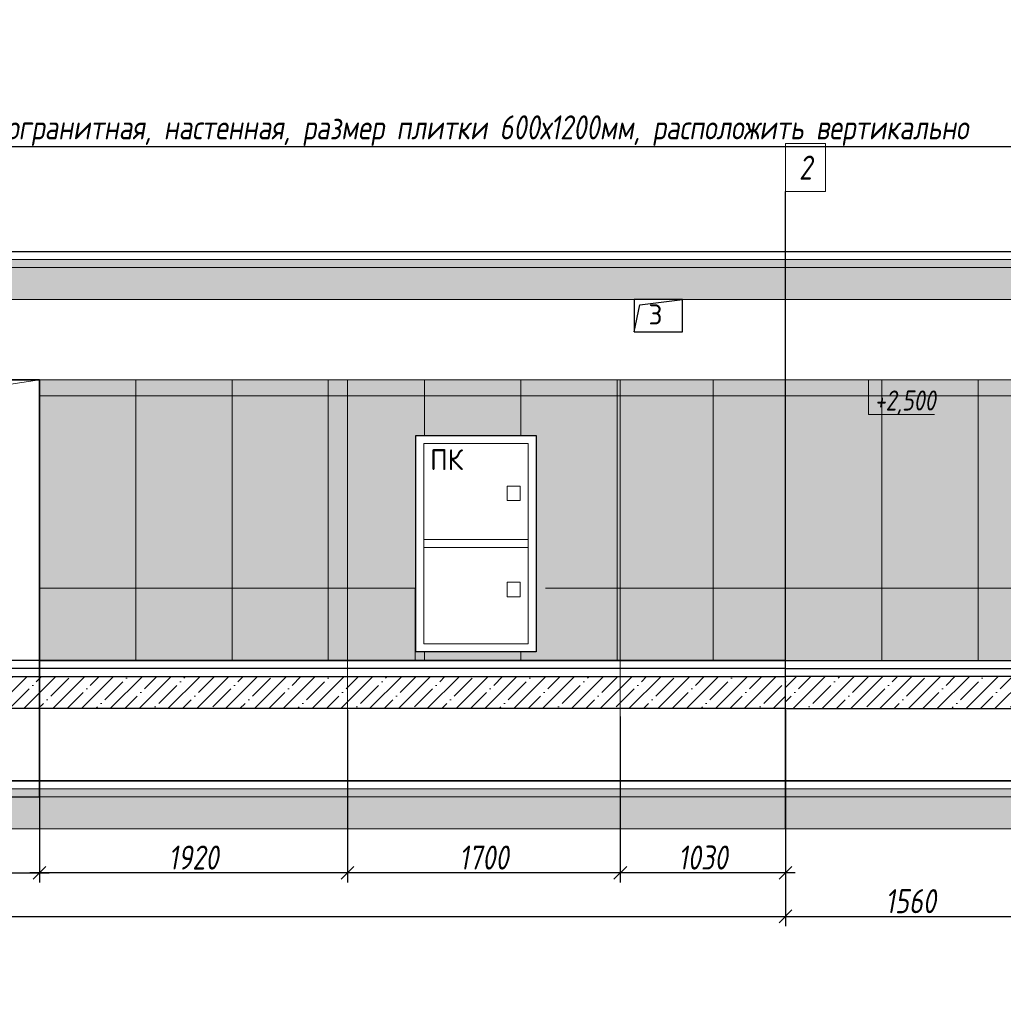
# Model space of a CAD drawing. Header units: millimetres. Extents: x -521669 to 178656, y -69521 to 560843.
# Tile 32 of 256: x -435989 to -429858, y 519117 to 525257. Entities that reach past the tile are written whole.
import ezdxf
from ezdxf import colors
from ezdxf.entities.mleader import LeaderData, LeaderLine
from ezdxf.math import Vec2, Vec3

# ---------------------------------------------------------------- set-up
doc = ezdxf.new("R2010")
doc.units = ezdxf.units.MM
doc.linetypes.add('DASHDOT', pattern=[25.4, 12.7, -6.35, 0, -6.35])
doc.linetypes.add('DASHEDx20', pattern=[0.75, 0.5, -0.25])
doc.layers.get('Defpoints').update_dxf_attribs({"color": 31})
for name, color, linetype, lineweight in [('A-DETL-GENF', 7, 'Continuous', 5), ('dim_obm', 94, 'Continuous', 9), ('dim_pot', 183, 'Continuous', 9), ('dim_razv', 93, 'DASHDOT', 9), ('engineering', 20, 'Continuous', 13), ('Отделка стен', 253, 'Continuous', 0)]:
    doc.layers.add(name, color=color, linetype=linetype, lineweight=lineweight)
doc.styles.add('fl_iso paper', font='isocpeur.ttf', dxfattribs={"width": 0.8, "oblique": 10})
doc.styles.add('GODT type AU', font='isocpeur.ttf')
doc.styles.add('GOST-2.304_Type-B', font='GOST_Common.ttf')
doc.styles.add('In tre', font='isocpeur.ttf', dxfattribs={"width": 0.8, "oblique": 10})
doc.dimstyles.new('In tre 1_50', dxfattribs={"dimtxt": 150, "dimasz": 80, "dimexe": 60, "dimexo": 10, "dimgap": 20, "dimtad": 1, "dimdec": 0, "dimrnd": 5, "dimzin": 0, "dimdsep": 46, "dimtxsty": 'fl_iso paper', "dimblk": 'OBLIQUE', "dimcen": 0, "dimdle": 60, "dimadec": 0, "dimazin": 0, "dimtfac": 1, "dimtdec": 0, "dimtofl": 0, "dimtmove": 1, "dimatfit": 1, "dimfxl": 40, "dimtolj": 1, "dimtzin": 0, "dimarcsym": 1})

# ---------------------------------------------------------------- blocks, each defined once
blk = doc.blocks.new('_Oblique')
at = {"color": 0, "linetype": 'ByBlock', "lineweight": -2}
blk.add_line((-0.5, -0.5), (0.5, 0.5), dxfattribs=at)
blk = doc.blocks.new('*D12401')
at = {"layer": 'Defpoints', "color": 0, "linetype": 'ByBlock', "transparency": 16777216}
for p in [(-437475.5, 521326.2), (-435865.6, 521286), (-435865.6, 519936.8)]:
    blk.add_point(p, dxfattribs=at)
at = {"layer": 'dim_razv', "color": 0, "linetype": 'ByBlock', "lineweight": -2, "transparency": 16777216}
for p, q in [((-437475.5, 521316.2), (-437475.5, 519876.8)), ((-435865.6, 521276), (-435865.6, 519876.8)), ((-437535.5, 519936.8), (-435805.6, 519936.8))]:
    blk.add_line(p, q, dxfattribs=at)
at = {"layer": 'dim_razv', "color": 0, "linetype": 'ByBlock', "lineweight": -2, "transparency": 16777216, "xscale": 80, "yscale": 80, "zscale": 80, "rotation": 180}
blk.add_blockref('_Oblique', (-437475.5, 519936.8), dxfattribs=at)
at = {"layer": 'dim_razv', "color": 0, "linetype": 'ByBlock', "lineweight": -2, "transparency": 16777216, "xscale": 80, "yscale": 80, "zscale": 80}
blk.add_blockref('_Oblique', (-435865.6, 519936.8), dxfattribs=at)
at = {"layer": 'dim_razv', "color": 0, "linetype": 'ByBlock', "transparency": 16777216, "insert": (-436670.6, 520031.8), "char_height": 150, "attachment_point": 5, "style": 'fl_iso paper'}
blk.add_mtext('\\A1;1610', dxfattribs=at)
blk = doc.blocks.new('*D12418')
at = {"layer": 'Defpoints', "color": 0, "linetype": 'ByBlock', "transparency": 16777216}
for p in [(-431215.6, 520961), (-432245.6, 520920.8), (-432245.6, 519936.8)]:
    blk.add_point(p, dxfattribs=at)
at = {"layer": 'dim_razv', "color": 0, "linetype": 'ByBlock', "lineweight": -2, "transparency": 16777216}
for p, q in [((-432245.6, 520910.8), (-432245.6, 519876.8)), ((-431215.6, 520951), (-431215.6, 519876.8)), ((-431155.6, 519936.8), (-432305.6, 519936.8))]:
    blk.add_line(p, q, dxfattribs=at)
at = {"layer": 'dim_razv', "color": 0, "linetype": 'ByBlock', "lineweight": -2, "transparency": 16777216, "xscale": 80, "yscale": 80, "zscale": 80, "rotation": 180}
blk.add_blockref('_Oblique', (-432245.6, 519936.8), dxfattribs=at)
at = {"layer": 'dim_razv', "color": 0, "linetype": 'ByBlock', "lineweight": -2, "transparency": 16777216, "xscale": 80, "yscale": 80, "zscale": 80}
blk.add_blockref('_Oblique', (-431215.6, 519936.8), dxfattribs=at)
at = {"layer": 'dim_razv', "color": 0, "linetype": 'ByBlock', "transparency": 16777216, "insert": (-431730.6, 520031.8), "char_height": 150, "attachment_point": 5, "style": 'fl_iso paper'}
blk.add_mtext('\\A1;1030', dxfattribs=at)
blk = doc.blocks.new('*D12419')
at = {"layer": 'Defpoints', "color": 0, "linetype": 'ByBlock', "transparency": 16777216}
for p in [(-433945.6, 520961), (-432245.6, 520920.8), (-433945.6, 519936.8)]:
    blk.add_point(p, dxfattribs=at)
at = {"layer": 'dim_razv', "color": 0, "linetype": 'ByBlock', "lineweight": -2, "transparency": 16777216}
for p, q in [((-433945.6, 520951), (-433945.6, 519876.8)), ((-432245.6, 520910.8), (-432245.6, 519876.8)), ((-432185.6, 519936.8), (-434005.6, 519936.8))]:
    blk.add_line(p, q, dxfattribs=at)
at = {"layer": 'dim_razv', "color": 0, "linetype": 'ByBlock', "lineweight": -2, "transparency": 16777216, "xscale": 80, "yscale": 80, "zscale": 80, "rotation": 180}
blk.add_blockref('_Oblique', (-433945.6, 519936.8), dxfattribs=at)
at = {"layer": 'dim_razv', "color": 0, "linetype": 'ByBlock', "lineweight": -2, "transparency": 16777216, "xscale": 80, "yscale": 80, "zscale": 80}
blk.add_blockref('_Oblique', (-432245.6, 519936.8), dxfattribs=at)
at = {"layer": 'dim_razv', "color": 0, "linetype": 'ByBlock', "transparency": 16777216, "insert": (-433095.6, 520031.8), "char_height": 150, "attachment_point": 5, "style": 'fl_iso paper'}
blk.add_mtext('\\A1;1700', dxfattribs=at)
blk = doc.blocks.new('*D12402')
at = {"layer": 'Defpoints', "color": 0, "linetype": 'ByBlock', "transparency": 16777216}
for p in [(-433945.6, 520961), (-435865.6, 520907.7), (-435865.6, 519936.8)]:
    blk.add_point(p, dxfattribs=at)
at = {"layer": 'dim_razv', "color": 0, "linetype": 'ByBlock', "lineweight": -2, "transparency": 16777216}
for p, q in [((-435865.6, 520897.7), (-435865.6, 519876.8)), ((-433945.6, 520951), (-433945.6, 519876.8)), ((-433885.6, 519936.8), (-435925.6, 519936.8))]:
    blk.add_line(p, q, dxfattribs=at)
at = {"layer": 'dim_razv', "color": 0, "linetype": 'ByBlock', "lineweight": -2, "transparency": 16777216, "xscale": 80, "yscale": 80, "zscale": 80, "rotation": 180}
blk.add_blockref('_Oblique', (-435865.6, 519936.8), dxfattribs=at)
at = {"layer": 'dim_razv', "color": 0, "linetype": 'ByBlock', "lineweight": -2, "transparency": 16777216, "xscale": 80, "yscale": 80, "zscale": 80}
blk.add_blockref('_Oblique', (-433945.6, 519936.8), dxfattribs=at)
at = {"layer": 'dim_razv', "color": 0, "linetype": 'ByBlock', "transparency": 16777216, "insert": (-434905.6, 520031.8), "char_height": 150, "attachment_point": 5, "style": 'fl_iso paper'}
blk.add_mtext('\\A1;1920', dxfattribs=at)
blk = doc.blocks.new('*U12439')
at = {"layer": 'A-DETL-GENF'}
h = blk.add_hatch(dxfattribs=at)
h.set_pattern_fill('ANSI35', color=256, scale=10, style=0)
h.set_pattern_definition([(45, (43130.45, 4e-10), (-44.90128, 44.90128), []), (45, (43175.35, 4e-10), (-44.90128, 44.90128), [79.375, -15.875, 0, -15.875])])
h.paths.add_polyline_path([(0, -100), (43550.9, -100), (43550.9, -50), (0, -50)])
h = blk.add_hatch(dxfattribs=at)
h.set_pattern_fill('ANSI35', color=256, scale=20, style=0)
h.set_pattern_definition([(45, (43130.45, 4e-10), (-89.80256, 89.80256), []), (45, (43220.25, 4e-10), (-89.80256, 89.80256), [158.75, -31.75, 0, -31.75])])
h.paths.add_polyline_path([(0, -300), (43550.9, -300), (43550.9, -100), (0, -100)])
at = {"lineweight": 13}
blk.add_lwpolyline([(0, -50), (43550.9, -50), (43550.9, 0), (0, 0)], close=True, dxfattribs=at)
at = {"lineweight": 30}
blk.add_lwpolyline([(0, 0), (43550.9, 0)], dxfattribs=at)
at = {"layer": 'A-DETL-GENF'}
for points in [[(0, -100), (43550.9, -100), (43550.9, -50), (0, -50)], [(0, -300), (43550.9, -300), (43550.9, -100), (0, -100)]]:
    blk.add_lwpolyline(points, close=True, dxfattribs=at)
blk = doc.blocks.new('*U12440')
at = {"layer": 'A-DETL-GENF'}
h = blk.add_hatch(dxfattribs=at)
h.set_pattern_fill('ANSI35', color=256, scale=10, style=0)
h.set_pattern_definition([(45, (43122.044, 4e-10), (-44.90128, 44.90128), []), (45, (43166.945, 4e-10), (-44.90128, 44.90128), [79.375, -15.875, 0, -15.875])])
h.paths.add_polyline_path([(0, -100), (43542.5, -100), (43542.5, -50), (0, -50)])
h = blk.add_hatch(dxfattribs=at)
h.set_pattern_fill('ANSI35', color=256, scale=20, style=0)
h.set_pattern_definition([(45, (43122.04, 4e-10), (-89.80256, 89.80256), []), (45, (43211.85, 4e-10), (-89.80256, 89.80256), [158.75, -31.75, 0, -31.75])])
h.paths.add_polyline_path([(0, -300), (43542.5, -300), (43542.5, -100), (0, -100)])
at = {"lineweight": 13}
blk.add_lwpolyline([(0, -50), (43542.5, -50), (43542.5, 0), (0, 0)], close=True, dxfattribs=at)
at = {"lineweight": 30}
blk.add_lwpolyline([(0, 0), (43542.5, 0)], dxfattribs=at)
at = {"layer": 'A-DETL-GENF'}
for points in [[(0, -100), (43542.5, -100), (43542.5, -50), (0, -50)], [(0, -300), (43542.5, -300), (43542.5, -100), (0, -100)]]:
    blk.add_lwpolyline(points, close=True, dxfattribs=at)
blk = doc.blocks.new('*D12405')
at = {"layer": 'Defpoints', "color": 0, "linetype": 'ByBlock', "transparency": 16777216}
for p in [(-450925.6, 520532.8), (-431215.6, 520411), (-431215.6, 519664.8)]:
    blk.add_point(p, dxfattribs=at)
at = {"layer": 'dim_razv', "color": 0, "linetype": 'ByBlock', "lineweight": -2, "transparency": 16777216}
for p, q in [((-450925.6, 520522.8), (-450925.6, 519604.8)), ((-431215.6, 520401), (-431215.6, 519604.8)), ((-450985.6, 519664.8), (-431155.6, 519664.8))]:
    blk.add_line(p, q, dxfattribs=at)
at = {"layer": 'dim_razv', "color": 0, "linetype": 'ByBlock', "lineweight": -2, "transparency": 16777216, "xscale": 80, "yscale": 80, "zscale": 80, "rotation": 180}
blk.add_blockref('_Oblique', (-450925.6, 519664.8), dxfattribs=at)
at = {"layer": 'dim_razv', "color": 0, "linetype": 'ByBlock', "lineweight": -2, "transparency": 16777216, "xscale": 80, "yscale": 80, "zscale": 80}
blk.add_blockref('_Oblique', (-431215.6, 519664.8), dxfattribs=at)
at = {"layer": 'dim_razv', "color": 0, "linetype": 'ByBlock', "transparency": 16777216, "insert": (-441070.6, 519759.8), "char_height": 150, "attachment_point": 5, "style": 'fl_iso paper'}
blk.add_mtext('\\A1;19710', dxfattribs=at)
blk = doc.blocks.new('*D12432')
at = {"layer": 'Defpoints', "color": 0, "linetype": 'ByBlock', "transparency": 16777216}
for p in [(-429655.6, 520637.7), (-431215.6, 520511), (-429655.6, 519664.8)]:
    blk.add_point(p, dxfattribs=at)
at = {"layer": 'dim_razv', "color": 0, "linetype": 'ByBlock', "lineweight": -2, "transparency": 16777216}
for p, q in [((-429655.6, 520627.7), (-429655.6, 519604.8)), ((-431215.6, 520501), (-431215.6, 519604.8)), ((-431275.6, 519664.8), (-429595.6, 519664.8))]:
    blk.add_line(p, q, dxfattribs=at)
at = {"layer": 'dim_razv', "color": 0, "linetype": 'ByBlock', "lineweight": -2, "transparency": 16777216, "xscale": 80, "yscale": 80, "zscale": 80, "rotation": 180}
blk.add_blockref('_Oblique', (-431215.6, 519664.8), dxfattribs=at)
at = {"layer": 'dim_razv', "color": 0, "linetype": 'ByBlock', "lineweight": -2, "transparency": 16777216, "xscale": 80, "yscale": 80, "zscale": 80}
blk.add_blockref('_Oblique', (-429655.6, 519664.8), dxfattribs=at)
at = {"layer": 'dim_razv', "color": 0, "linetype": 'ByBlock', "transparency": 16777216, "insert": (-430435.6, 519759.8), "char_height": 150, "attachment_point": 5, "style": 'fl_iso paper'}
blk.add_mtext('\\A1;1560', dxfattribs=at)

msp = doc.modelspace()

# ---------------------------------------------------------------- hatches: boundary and pattern name
at = {"layer": 'A-DETL-GENF'}
h = msp.add_hatch(dxfattribs=at)
h.set_pattern_fill('ANSI35', color=256, scale=20, style=0)
h.set_pattern_definition([(45, (-648223.99, 525303.86), (-89.80256, 89.80256), []), (45, (-648134.18, 525303.86), (-89.80256, 89.80256), [158.75, -31.75, 0, -31.75])])
h.paths.add_polyline_path([(-431215.6, 520961), (-431215.6, 521160.9), (-437392.7, 521160.9), (-437392.7, 520411), (-437192.7, 520411), (-437192.7, 520961)])
h = msp.add_hatch(dxfattribs=at)
h.set_pattern_fill('ANSI35', color=256, scale=20, style=0)
h.set_pattern_definition([(45, (-646661.1, 525303.86), (-89.80256, 89.80256), []), (45, (-646571.3, 525303.86), (-89.80256, 89.80256), [158.75, -31.75, 0, -31.75])])
h.paths.add_polyline_path([(-431215.6, 520961), (-431215.6, 521160.9), (-423475.6, 521160.9), (-423475.6, 520411), (-423675.6, 520411), (-423675.6, 520961)])
at = {"layer": 'dim_obm', "true_color": 0x000000}
msp.add_hatch(color=18, dxfattribs=at).paths.add_polyline_path([(-430629.8, 522942.9), (-430697.9, 523011), (-430765.9, 522942.9), (-430754.4, 522931.4), (-430697.9, 522987.9), (-430641.4, 522931.4)], flags=0)
at = {"layer": 'dim_razv', "true_color": 0xeceae4, "transparency": 33554687}
h = msp.add_hatch(dxfattribs=at)
h.set_pattern_fill('AR-SAND', color=254, scale=3, angle=315)
h.set_pattern_definition([(352.5, (120932.77, 10341.21), (100.426047, 107.214405), [0, -115.824, 0, -129.54, 0, -123.825]), (322.5, (120932.77, 10341.21), (247.419855, 56.70328), [0, -62.484, 0, -104.394, 0, -40.005]), (282.5, (120866.5, 10407.49), (168.099694, -167.489948), [0, -38.1, 0, -137.16, 0, -179.07]), (272.5, (120866.5, 10407.49), (209.265234, -114.684333), [0, -19.05, 0, -89.916, 0, -102.87])])
h.paths.add_polyline_path([(-450945.6, 520511), (-424011.3, 520511), (-408215.6, 520511), (-408215.6, 522961), (-422175.6, 522961), (-422175.6, 523011), (-424482.7, 523011), (-424482.7, 523361), (-425745.6, 523361), (-425745.6, 523011), (-433945.6, 523011), (-433945.6, 523011), (-435865.6, 523011), (-437475.5, 523011), (-438692.7, 523011), (-438692.7, 522961), (-450945.6, 522961)])
h.paths.add_polyline_path([(-450945.6, 522711), (-449495.6, 522711), (-449495.6, 520511), (-450945.6, 520511)])
h.paths.add_polyline_path([(-447545.6, 522711), (-448245.6, 522711), (-448245.6, 520661), (-447545.6, 520661)], flags=16)
h.paths.add_polyline_path([(-447445.6, 522711), (-446445.6, 522711), (-446445.6, 520661), (-447445.6, 520661)], flags=16)
h.paths.add_polyline_path([(-446245.6, 522711), (-445095.6, 522711), (-445095.6, 520661), (-446245.6, 520661)], flags=16)
h.paths.add_polyline_path([(-444510.7, 520511), (-442810.7, 520511)], flags=17)
h.paths.add_polyline_path([(-442225.6, 520511), (-442225.6, 522691), (-440265.6, 522691), (-440265.6, 520511)], flags=17)
h.paths.add_polyline_path([(-439495.6, 522711), (-439795.6, 522711), (-439795.6, 520661), (-439495.6, 520661)], flags=16)
h.paths.add_polyline_path([(-439295.6, 522711), (-437695.6, 522711), (-437695.6, 521161), (-439295.6, 521161)], flags=16)
h.paths.add_polyline_path([(-437475.5, 523011), (-435865.6, 523011), (-435865.6, 521260.9), (-425745.6, 521260.9), (-423375.6, 521261.6), (-423365.9, 521110.9), (-423075.6, 521110.9), (-423075.6, 520960.9), (-422775.6, 520960.9), (-422775.6, 520810.9), (-422475.6, 520810.9), (-422475.6, 520660.9), (-422175.6, 520660.9), (-422175.6, 520511), (-439290.4, 520511), (-438691.1, 520511), (-438692.7, 520660.9), (-438392.7, 520660.9), (-438392.7, 520810.9), (-438092.7, 520810.9), (-438092.7, 520960.9), (-437792.7, 520960.9), (-437792.7, 521110.9), (-437492.7, 521110.9), (-437475.5, 521260.9)], flags=16)
h.paths.add_polyline_path([(-431695.6, 522711), (-431695.6, 520661)], flags=16)
h.paths.add_polyline_path([(-423870.7, 521914.8), (-423870.7, 520564.8)], flags=16)
h.paths.add_polyline_path([(-409100.7, 521914.8), (-409100.7, 520564.8)], flags=16)
h.paths.add_polyline_path([(-417437.5, 520761), (-417437.5, 520861), (-417593.8, 520807.6)], flags=0)
edge = h.paths.add_edge_path(flags=0)
edge.add_arc((-417487.5, 520811), 28.4, 0, 360)
edge = h.paths.add_edge_path(flags=0)
edge.add_arc((-417501, 520811), 3.95, 0, 360)
edge = h.paths.add_edge_path(flags=0)
edge.add_arc((-417473.9, 520811), 3.95, 0, 360)
h.paths.add_polyline_path([(-433520.6, 522664.7), (-432770.6, 522664.7), (-432770.6, 521314.7), (-433520.6, 521314.7)], flags=16)
h.paths.add_polyline_path([(-425745.6, 523361), (-424482.7, 523361), (-424482.7, 521261), (-424500.8, 521260.9), (-425745.6, 521260.9)], flags=17)
h.paths.add_polyline_path([(-417614.2, 520719.7), (-417416.4, 520719.7), (-417416.4, 520913.1), (-417614.2, 520913.3)], flags=16)

# ---------------------------------------------------------------- linework, layer by layer
at = {"lineweight": 30}
for points in [[(-431215.6, 520211), (-431215.6, 524184.5)], [(-431215.6, 521260.9), (-437492.7, 521260.9), (-437492.7, 521110.9), (-437792.7, 521110.9), (-437792.7, 520960.9), (-438092.7, 520960.9), (-438092.7, 520810.9), (-438392.7, 520810.9), (-438392.7, 520660.9), (-438692.7, 520660.9), (-438692.7, 520511), (-437392.7, 520511)], [(-431215.6, 521260.9), (-423375.6, 521260.9), (-423375.6, 521110.9), (-423075.6, 521110.9), (-423075.6, 520960.9), (-422775.6, 520960.9), (-422775.6, 520810.9), (-422475.6, 520810.9), (-422475.6, 520660.9), (-422175.6, 520660.9), (-422175.6, 520511), (-423475.6, 520511)], [(-431215.6, 521210.9), (-437442.7, 521210.9), (-437442.7, 521060.9), (-437742.7, 521060.9), (-437742.7, 520910.9), (-438042.7, 520910.9), (-438042.7, 520760.9), (-438342.7, 520760.9), (-438342.7, 520610.9), (-438642.7, 520610.9), (-438642.7, 520511)], [(-431215.6, 521210.9), (-423425.6, 521210.9), (-423425.6, 521060.9), (-423125.6, 521060.9), (-423125.6, 520910.9), (-422825.6, 520910.9), (-422825.6, 520760.9), (-422525.6, 520760.9), (-422525.6, 520610.9), (-422225.6, 520610.9), (-422225.6, 520511)]]:
    msp.add_lwpolyline(points, dxfattribs=at)
for points in [[(-432158.4, 523311), (-431858.4, 523311), (-431858.4, 523511), (-432158.4, 523511)], [(-435865.6, 523011), (-437475.5, 523011), (-437475.5, 520411), (-435865.6, 520411)], [(-433520.6, 522664.7), (-432770.6, 522664.7), (-432770.6, 521314.7), (-433520.6, 521314.7)]]:
    msp.add_lwpolyline(points, close=True)
for points in [[(-432158.4, 523311), (-432124.3, 523477.7), (-431858.4, 523511)], [(-437475.5, 523011), (-435865.6, 523011), (-435865.6, 521260.9), (-425745.6, 521260.9), (-423375.6, 521261.6), (-423365.9, 521110.9), (-423075.6, 521110.9), (-423075.6, 520960.9), (-422775.6, 520960.9), (-422775.6, 520810.9), (-422475.6, 520810.9), (-422475.6, 520660.9), (-422175.6, 520660.9), (-422175.6, 520511), (-439290.4, 520511)], [(-431215.6, 520961), (-437192.7, 520961), (-437192.7, 520411), (-437392.7, 520411), (-437392.7, 521160.9), (-431215.6, 521160.9)], [(-431215.6, 520961), (-423675.6, 520961), (-423675.6, 520411), (-423475.6, 520411), (-423475.6, 521160.9), (-431215.6, 521160.9)]]:
    msp.add_lwpolyline(points)
at = {"lineweight": 13}
for points in [[(-437492.7, 521260.9), (-437257.6, 522800.3), (-435865.5, 523011)], [(-431215.6, 521160.9), (-437392.7, 521160.9), (-437392.7, 521010.9), (-437692.7, 521010.9), (-437692.7, 520860.9), (-437992.7, 520860.9), (-437992.7, 520710.9), (-438292.7, 520710.9), (-438292.7, 520560.9), (-438592.7, 520560.9), (-438592.7, 520511)], [(-431215.6, 521160.9), (-423475.6, 521160.9), (-423475.6, 521010.9), (-423175.6, 521010.9), (-423175.6, 520860.9), (-422875.6, 520860.9), (-422875.6, 520710.9), (-422575.6, 520710.9), (-422575.6, 520560.9), (-422275.6, 520560.9), (-422275.6, 520511)]]:
    msp.add_lwpolyline(points, dxfattribs=at)
at = {"color": 18, "linetype": 'ByBlock', "lineweight": 0, "ltscale": 300, "true_color": 0x000000}
msp.add_lwpolyline([(-433945.6, 520511), (-433945.6, 523011), (-432245.6, 523011), (-432245.6, 520511)], dxfattribs=at)
at = {"lineweight": 13}
for points in [[(-433520.6, 522664.7), (-432770.6, 522664.7), (-432770.6, 521314.7), (-433520.6, 521314.7)], [(-433470.6, 521364.7), (-433470.6, 522614.7), (-432820.6, 522614.7), (-432820.6, 521364.7)], [(-432950.6, 522258.5), (-432950.6, 522348.5), (-432870.6, 522348.5), (-432870.6, 522258.5)], [(-433470.6, 522014.7), (-432820.6, 522014.7), (-432820.6, 521964.7), (-433470.6, 521964.7)], [(-432950.6, 521658.5), (-432950.6, 521748.5), (-432870.6, 521748.5), (-432870.6, 521658.5)]]:
    msp.add_lwpolyline(points, close=True, dxfattribs=at)
at = {"layer": 'dim_obm', "color": 18, "true_color": 0x000000}
msp.add_lwpolyline([(-430697.9, 523011), (-430697.9, 522931), (-430697.9, 522795.5), (-430286.9, 522795.5)], dxfattribs=at)
at = {"layer": 'dim_pot', "color": 10, "lineweight": 0}
msp.add_lwpolyline([(-431215.6, 524484.5), (-430965.6, 524484.5), (-430965.6, 524184.5), (-431215.6, 524184.5)], close=True, dxfattribs=at)
at = {"layer": 'Отделка стен', "transparency": 33554687}
for points in [[(-435265.6, 522911), (-435265.6, 523011), (-435865.6, 523011), (-435865.6, 522911)], [(-434665.6, 522911), (-434665.6, 523011), (-435265.6, 523011), (-435265.6, 522911)], [(-434065.6, 522911), (-434065.6, 523011), (-434665.6, 523011), (-434665.6, 522911)], [(-433465.6, 522911), (-433465.6, 523011), (-434065.6, 523011), (-434065.6, 522911)], [(-432865.6, 522911), (-432865.6, 523011), (-433465.6, 523011), (-433465.6, 522911)], [(-432265.6, 522911), (-432265.6, 523011), (-432865.6, 523011), (-432865.6, 522911)], [(-431665.6, 522911), (-431665.6, 523011), (-432265.6, 523011), (-432265.6, 522911)], [(-431215.6, 522911), (-431215.6, 523011), (-431665.6, 523011), (-431665.6, 522911)], [(-430615.6, 522911), (-430615.6, 523011), (-431215.6, 523011), (-431215.6, 522911)], [(-430015.6, 522911), (-430015.6, 523011), (-430615.6, 523011), (-430615.6, 522911)], [(-429655.6, 522911), (-429655.6, 523011), (-430015.6, 523011), (-430015.6, 522911)], [(-433465.6, 522664.7), (-433465.6, 522911), (-434065.6, 522911), (-434065.6, 521711), (-433520.6, 521711)], [(-432865.6, 522664.7), (-432865.6, 522911), (-433465.6, 522911), (-433465.6, 522664.7)], [(-432712.2, 521711), (-432265.6, 521711), (-432265.6, 522911), (-432865.6, 522911), (-432865.6, 522664.7)], [(-435265.6, 521260.9), (-435265.6, 521711), (-435865.6, 521711), (-435865.6, 521260.9)], [(-434665.6, 521260.9), (-434665.6, 521711), (-435265.6, 521711), (-435265.6, 521260.9)], [(-434065.6, 521260.9), (-434065.6, 521711), (-434665.6, 521711), (-434665.6, 521260.9)], [(-433520.6, 521711), (-434065.6, 521711), (-434065.6, 521260.9)], [(-433520.6, 521711), (-433524, 521711), (-433524, 521260.9)], [(-432265.6, 521260.9), (-432265.6, 521711), (-432712.2, 521711)], [(-431665.6, 521260.9), (-431665.6, 521711), (-432265.6, 521711), (-432265.6, 521260.9)], [(-431215.6, 521260.9), (-431215.6, 521711), (-431665.6, 521711), (-431665.6, 521260.9)], [(-430615.6, 521260.9), (-430615.6, 521711), (-431215.6, 521711), (-431215.6, 521260.9)], [(-430015.6, 521260.9), (-430015.6, 521711), (-430615.6, 521711), (-430615.6, 521260.9)], [(-429655.6, 521260.9), (-429655.6, 521711), (-430015.6, 521711), (-430015.6, 521260.9)], [(-433465.6, 521260.9), (-433465.6, 521314.7)], [(-432865.6, 521260.9), (-432865.6, 521314.7)], [(-432865.6, 521314.7), (-432865.6, 521260.9)]]:
    msp.add_lwpolyline(points, dxfattribs=at)
for points in [[(-435865.6, 522911), (-435865.6, 521711), (-435265.6, 521711), (-435265.6, 522911)], [(-435265.6, 522911), (-435265.6, 521711), (-434665.6, 521711), (-434665.6, 522911)], [(-434665.6, 522911), (-434665.6, 521711), (-434065.6, 521711), (-434065.6, 522911)], [(-432265.6, 522911), (-432265.6, 521711), (-431665.6, 521711), (-431665.6, 522911)], [(-431665.6, 522911), (-431665.6, 521711), (-431215.6, 521711), (-431215.6, 522911)], [(-431215.6, 522911), (-431215.6, 521711), (-430615.6, 521711), (-430615.6, 522911)], [(-430615.6, 522911), (-430615.6, 521711), (-430015.6, 521711), (-430015.6, 522911)], [(-430015.6, 522911), (-430015.6, 521711), (-429655.6, 521711), (-429655.6, 522911)]]:
    msp.add_lwpolyline(points, close=True, dxfattribs=at)

# ---------------------------------------------------------------- block references
for name, p in [('*U12439', (-451346.1, 523811)), ('*U12440', (-451337.7, 520511))]:
    msp.add_blockref(name, p)

# ---------------------------------------------------------------- texts
at = {"layer": 'Defpoints', "insert": (-432026.1, 523419), "char_height": 125, "attachment_point": 5, "style": 'GODT type AU'}
msp.add_mtext_dynamic_manual_height_columns('3', width=166.384, gutter_width=12.5, heights=[0], dxfattribs=at)
at = {"layer": 'dim_obm', "color": 18, "true_color": 0x000000, "insert": (-430659.5, 522944.7), "char_height": 125, "attachment_point": 1, "line_spacing_factor": 0.666667, "style": 'fl_iso paper'}
msp.add_mtext('+2,500', dxfattribs=at)
at = {"layer": 'dim_pot', "color": 10, "lineweight": 0, "insert": (-431090.6, 524334.5), "char_height": 150, "attachment_point": 5, "style": 'fl_iso paper'}
msp.add_mtext_dynamic_manual_height_columns('2', width=190.261, gutter_width=1350, heights=[0], dxfattribs=at)
at = {"layer": 'engineering', "color": 0, "linetype": 'DASHEDx20', "ltscale": 4, "transparency": 33554687, "insert": (-433328.5, 522513), "char_height": 130, "attachment_point": 5, "style": 'GOST-2.304_Type-B'}
msp.add_mtext('ПК', dxfattribs=at)

# ---------------------------------------------------------------- dimensions: what is measured, and where the dimension line sits
at = {"layer": 'dim_razv', "color": 18, "linetype": 'ByBlock', "true_color": 0x000000}
for base, p1, p2, picture, middle in [((-435865.6, 519936.8), (-437475.5, 521326.2), (-435865.6, 521286), '*D12401', (-436670.6, 520031.8)), ((-435865.6, 519936.8), (-433945.6, 520961), (-435865.6, 520907.7), '*D12402', (-434905.6, 520031.8)), ((-433945.6, 519936.8), (-432245.6, 520920.8), (-433945.6, 520961), '*D12419', (-433095.6, 520031.8)), ((-432245.6, 519936.8), (-431215.6, 520961), (-432245.6, 520920.8), '*D12418', (-431730.6, 520031.8)), ((-429655.6, 519664.8), (-431215.6, 520511), (-429655.6, 520637.7), '*D12432', (-430435.6, 519759.8)), ((-431215.6, 519664.8), (-450925.6, 520532.8), (-431215.6, 520411), '*D12405', (-441070.6, 519759.8))]:
    dim = msp.add_linear_dim(base=base, p1=p1, p2=p2, dimstyle='In tre 1_50', dxfattribs=at)
    dim.commit()
    dim.dimension.update_dxf_attribs({"geometry": picture, "text_midpoint": middle})

# ---------------------------------------------------------------- leaders
at = {"layer": 'dim_razv', "color": 0, "linetype": 'ByBlock'}
ml = msp.add_multileader_mtext('Standard', dxfattribs=at)
ml.set_content('Потолок подвесной, реечный\\Pрейка 50х50 белого цвета, шаг рейки 120-125мм', style='In tre')
ml.set_leader_properties()
ml.build(insert=Vec2(0, 0))
ml.multileader.update_dxf_attribs({"text_left_attachment_type": 6, "text_right_attachment_type": 6, "dogleg_length": 1, "arrow_head_size": 0, "scale": 50})
ctx = ml.context
ctx.base_point, ctx.scale, ctx.char_height, ctx.arrow_head_size, ctx.landing_gap_size, ctx.plane_origin = Vec3(-360037, 525045.8), 50, 150, 0, 4.5, Vec3(-367470.9, 523251.2)
ctx.left_attachment, ctx.right_attachment, ctx.text_align_type = 6, 6, 2
notes = []
notes.append((ctx, [(0, (1, 1, 0), (-360087, 525045.8), (1, 0), 50, [(0, [(-361358.5, 522811), (-360006.5, 523061)], 0, [])])]))
ctx.mtext.insert, ctx.mtext.width, ctx.mtext.defined_height, ctx.mtext.alignment, ctx.mtext.flow_direction = Vec3(-357839.6, 525240.8), 2509.515, 696.6, 3, 5
ml = msp.add_multileader_mtext('Standard', dxfattribs=at)
ml.set_content('Окраска запотолочного пространства в белый цвет RAL9016', style='In tre')
ml.set_leader_properties()
ml.build(insert=Vec2(0, 0))
ml.multileader.update_dxf_attribs({"text_left_attachment_type": 6, "text_right_attachment_type": 6, "dogleg_length": 1, "arrow_head_size": 0, "scale": 50})
ctx = ml.context
ctx.base_point, ctx.scale, ctx.char_height, ctx.arrow_head_size, ctx.landing_gap_size, ctx.plane_origin = Vec3(-367167.1, 524887.3), 50, 150, 0, 4.5, Vec3(-369056.2, 521196.7)
ctx.left_attachment, ctx.right_attachment, ctx.text_align_type = 6, 6, 2
notes.append((ctx, [(0, (1, 1, 0), (-364171.6, 524887.3), (-1, 0), 50, [(0, [(-363881.3, 523197.3)], 0, [])])]))
ctx.mtext.insert, ctx.mtext.width, ctx.mtext.alignment, ctx.mtext.flow_direction = Vec3(-364226.1, 525067.3), 3148.852, 3, 5
ml = msp.add_multileader_mtext('Standard', dxfattribs=at)
ml.set_content('Потолок подвесной, реечный\\Pрейка 50х50 белого цвета, шаг рейки 120-125мм', style='In tre')
ml.set_leader_properties()
ml.build(insert=Vec2(0, 0))
ml.multileader.update_dxf_attribs({"text_left_attachment_type": 6, "text_right_attachment_type": 6, "dogleg_length": 1, "arrow_head_size": 0, "scale": 50})
ctx = ml.context
ctx.base_point, ctx.scale, ctx.char_height, ctx.arrow_head_size, ctx.landing_gap_size, ctx.plane_origin = Vec3(-450441.9, 524872.2), 50, 150, 0, 4.5, Vec3(-443194.8, 523077.7)
ctx.left_attachment, ctx.right_attachment = 6, 6
notes.append((ctx, [(0, (1, 1, 0), (-448190, 524872.2), (-1, 0), 50, [(1, [(-447851.7, 522961)], 0, [])])]))
ctx.mtext.insert, ctx.mtext.width, ctx.mtext.defined_height, ctx.mtext.flow_direction = Vec3(-450437.4, 525067.2), 2509.515, 696.6, 5
ml = msp.add_multileader_mtext('Standard', dxfattribs=at)
ml.set_content('Окраска запотолочного пространства в белый цвет RAL9016', style='In tre')
ml.set_leader_properties()
ml.build(insert=Vec2(0, 0))
ml.multileader.update_dxf_attribs({"text_left_attachment_type": 6, "text_right_attachment_type": 6, "dogleg_length": 1, "arrow_head_size": 0, "scale": 50})
ctx = ml.context
ctx.base_point, ctx.scale, ctx.char_height, ctx.arrow_head_size, ctx.landing_gap_size, ctx.plane_origin = Vec3(-442382, 524790.7), 50, 150, 0, 4.5, Vec3(-438847.5, 521100.1)
ctx.left_attachment, ctx.right_attachment = 6, 6
notes.append((ctx, [(0, (1, 1, 0), (-442432, 524790.7), (1, 0), 50, [(0, [(-442722.4, 523323.2)], 0, [])])]))
ctx.mtext.insert, ctx.mtext.width, ctx.mtext.flow_direction = Vec3(-442377.5, 524970.7), 3148.852, 5
ml = msp.add_multileader_mtext('Standard', dxfattribs=at)
ml.set_content('Решетка вентиляционная декоративная 850х400 в цвет стен', style='In tre')
ml.set_leader_properties()
ml.build(insert=Vec2(0, 0))
ml.multileader.update_dxf_attribs({"text_left_attachment_type": 6, "text_right_attachment_type": 6, "dogleg_length": 1, "arrow_head_size": 0, "scale": 50})
ctx = ml.context
ctx.base_point, ctx.scale, ctx.char_height, ctx.arrow_head_size, ctx.landing_gap_size, ctx.plane_origin = Vec3(-446744, 524541.3), 50, 150, 0, 4.5, Vec3(-438192, 522453.5)
ctx.left_attachment, ctx.right_attachment = 6, 6
notes.append((ctx, [(0, (1, 1, 0), (-443836.6, 524541.3), (-1, 0), 50, [(1, [(-443117, 523211)], 0, [])])]))
ctx.mtext.insert, ctx.mtext.width, ctx.mtext.defined_height, ctx.mtext.flow_direction = Vec3(-446739.5, 524736.3), 2996.732, 696.6, 5
ml = msp.add_multileader_mtext('Standard', dxfattribs=at)
ml.set_content('Плитка керамогранитная, настенная, размер плитки 600х1200мм, расположить вертикально', style='In tre')
ml.set_leader_properties()
ml.build(insert=Vec2(0, 0))
ml.multileader.update_dxf_attribs({"text_left_attachment_type": 6, "text_right_attachment_type": 6, "dogleg_length": 1, "arrow_head_size": 0, "scale": 50})
ctx = ml.context
ctx.base_point, ctx.scale, ctx.char_height, ctx.arrow_head_size, ctx.landing_gap_size, ctx.plane_origin = Vec3(-437145.8, 524465.4), 50, 150, 0, 4.5, Vec3(-436531.7, 524345)
ctx.left_attachment, ctx.right_attachment = 6, 6
notes.append((ctx, [(1, (1, 1, 0), (-437195.8, 524465.4), (1, 0), 50, [(1, [(-437763, 522771.6)], 0, [])])]))
ctx.mtext.insert, ctx.mtext.width, ctx.mtext.defined_height, ctx.mtext.flow_direction = Vec3(-437141.3, 524660.4), 3060.297, 696.6, 5
ml = msp.add_multileader_mtext('Standard', dxfattribs=at)
ml.set_content('Розетка для уборочного инвентаря, \\Pв цвет стен', style='In tre')
ml.set_leader_properties()
ml.build(insert=Vec2(0, 0))
ml.multileader.update_dxf_attribs({"text_left_attachment_type": 6, "text_right_attachment_type": 6, "dogleg_length": 1, "arrow_head_size": 0, "scale": 50})
ctx = ml.context
ctx.base_point, ctx.scale, ctx.char_height, ctx.arrow_head_size, ctx.landing_gap_size, ctx.plane_origin = Vec3(-447508.1, 519379.8), 50, 150, 0, 4.5, Vec3(-445697.2, 519165.9)
ctx.left_attachment, ctx.right_attachment = 6, 6
notes.append((ctx, [(0, (1, 1, 0), (-444672, 519379.8), (-1, 0), 50, [(1, [(-444060.6, 520761)], 0, [])])]))
ctx.mtext.insert, ctx.mtext.width, ctx.mtext.defined_height, ctx.mtext.flow_direction = Vec3(-447503.6, 519559.8), 3060.297, 696.6, 5
ml = msp.add_multileader_mtext('Standard', dxfattribs=at)
ml.set_content('Решетка вентиляционная декоративная 700х550 в цвет стен', style='In tre')
ml.set_leader_properties()
ml.build(insert=Vec2(0, 0))
ml.multileader.update_dxf_attribs({"text_left_attachment_type": 6, "text_right_attachment_type": 6, "dogleg_length": 1, "arrow_head_size": 0, "scale": 50})
ctx = ml.context
ctx.base_point, ctx.scale, ctx.char_height, ctx.arrow_head_size, ctx.landing_gap_size, ctx.plane_origin = Vec3(-452684.1, 519328.7), 50, 150, 0, 4.5, Vec3(-444776.7, 517534.1)
ctx.left_attachment, ctx.right_attachment = 6, 6
notes.append((ctx, [(0, (1, 1, 0), (-449788.8, 519328.7), (-1, 0), 50, [(1, [(-448938.4, 520611)], 0, [])])]))
ctx.mtext.insert, ctx.mtext.width, ctx.mtext.defined_height, ctx.mtext.flow_direction = Vec3(-452679.6, 519523.7), 2996.732, 696.6, 5
for ctx, leaders in notes:
    for number, flags, end, landing, length, lines in leaders:
        leader = LeaderData()
        leader.index, (leader.has_last_leader_line, leader.has_dogleg_vector, leader.attachment_direction) = number, flags
        leader.last_leader_point, leader.dogleg_vector, leader.dogleg_length = Vec3(end), Vec3(landing), length
        for number, points, colour, breaks in lines:
            line = LeaderLine()
            line.index, line.vertices, line.color, line.breaks = number, Vec3.list(points), colors.encode_raw_color(colour), breaks
            leader.lines.append(line)
        ctx.leaders.append(leader)

doc.saveas('drawing.dxf')
